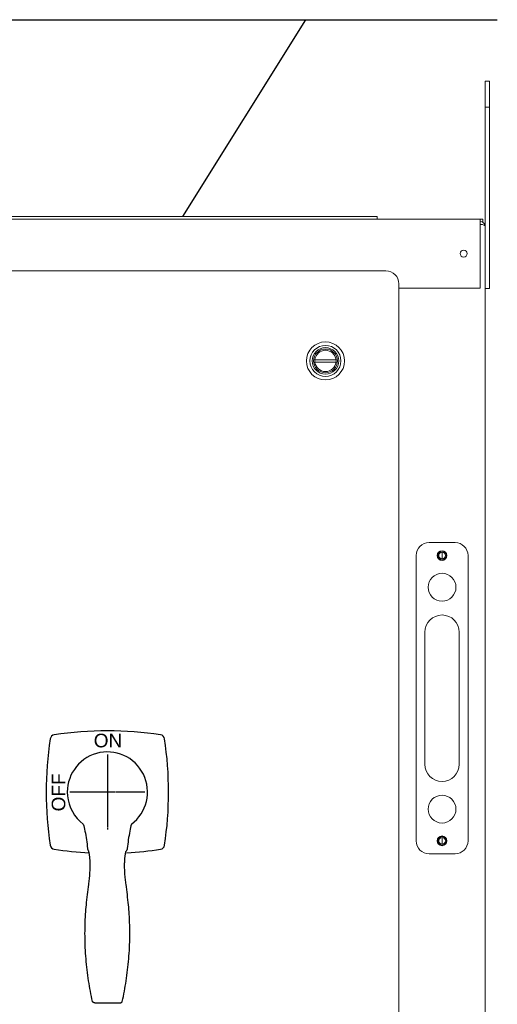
# Model space of a CAD drawing. Header units: inches. Extents: x 2954 to 6480, y 249 to 2776.
# Tile 94 of 105: x 5128 to 5479, y 2005 to 2728. Entities that reach past the tile are written whole.
import ezdxf
from ezdxf.enums import TextEntityAlignment as Align

# ---------------------------------------------------------------- set-up
doc = ezdxf.new("R2010")
doc.units = ezdxf.units.IN
doc.header["$MEASUREMENT"] = 0
doc.linetypes.add('CENTER', pattern=[2, 1.25, -0.25, 0.25, -0.25])
doc.layers.add('HANDLE_ROTARY', color=7, linetype='Continuous')
doc.styles.get("Standard").update_dxf_attribs({"font": 'arial.ttf'})

# ---------------------------------------------------------------- blocks, each defined once
blk = doc.blocks.new('TYJHUYJK')
at = {"linetype": 'CENTER'}
for p, q in [((2619.74, 7214.54), (2619.74, 7159.39)), ((2647.31, 7186.96), (2592.16, 7186.96))]:
    blk.add_line(p, q, dxfattribs=at)
for p, q in [((2603.68, 7097.28), (2603.68, 7097.28)), ((2603.68, 7097.28), (2603.68, 7097.28)), ((2635.79, 7097.28), (2635.79, 7097.28)), ((2635.79, 7097.28), (2635.79, 7097.28)), ((2608.83, 7033.1), (2608.83, 7033.1)), ((2610.39, 7032.15), (2629.26, 7032.17)), ((2630.64, 7033.1), (2630.64, 7033.1))]:
    blk.add_line(p, q)
blk.add_lwpolyline([(2633.98, 7142.4, 0.023865), (2658.82, 7144.95, 0.328899), (2661.75, 7147.88, 0.075086), (2661.75, 7226.05, 0.328899), (2658.82, 7228.98, 0.075086), (2580.65, 7228.98, 0.328899), (2577.72, 7226.05, 0.075086), (2577.72, 7147.88, 0.328899), (2580.65, 7144.95, 0.024647), (2606.31, 7142.36)], format="xyb")
for start, end in [(306.73225, 185.3489), (185.3489, 232.97932)]:
    blk.add_arc((2619.74, 7186.96), 29.47, start, end)
for points, knots in [([(2601.99, 7163.44), (2602.44, 7161.74), (2603.42, 7157.94), (2604.41, 7151.93), (2604.93, 7147.62), (2605.11, 7145.46)], [0, 0, 0, 0, 5.255818, 11.76465, 18.26814, 18.26814, 18.26814, 18.26814]), ([(2637.36, 7163.35), (2636.94, 7161.68), (2636.08, 7157.9), (2635.04, 7151.93), (2634.55, 7147.62), (2634.36, 7145.46)], [1.370148, 1.370148, 1.370148, 1.370148, 6.51162, 13.020452, 19.523942, 19.523942, 19.523942, 19.523942]), ([(2605.11, 7145.46), (2605.13, 7145.22), (2605.24, 7144.73), (2605.56, 7144.08), (2605.86, 7143.72), (2606.02, 7143.56)], [0, 0, 0, 0, 0.730216, 1.478042, 2.14459, 2.14459, 2.14459, 2.14459]), ([(2634.36, 7145.46), (2634.34, 7145.22), (2634.23, 7144.73), (2633.91, 7144.08), (2633.61, 7143.72), (2633.45, 7143.56)], [0, 0, 0, 0, 0.730216, 1.478042, 2.14459, 2.14459, 2.14459, 2.14459]), ([(2607.06, 7130.98), (2607.07, 7131.34), (2607.09, 7132.16), (2607.09, 7133.42), (2607.06, 7134.74), (2607.02, 7135.99), (2606.95, 7137.16), (2606.87, 7138.24), (2606.77, 7139.23), (2606.66, 7140.14), (2606.55, 7140.95), (2606.44, 7141.68), (2606.32, 7142.31), (2606.21, 7142.85), (2606.11, 7143.26), (2606.05, 7143.49), (2606.02, 7143.56)], [0, 0, 0, 0, 1.069598, 2.465094, 3.790087, 5.038937, 6.207525, 7.292739, 8.291794, 9.203016, 10.025839, 10.759552, 11.403242, 11.955888, 12.414373, 12.661054, 12.661054, 12.661054, 12.661054]), ([(2632.41, 7130.98), (2632.4, 7131.34), (2632.39, 7132.16), (2632.38, 7133.42), (2632.41, 7134.74), (2632.46, 7135.99), (2632.52, 7137.16), (2632.61, 7138.24), (2632.7, 7139.23), (2632.81, 7140.14), (2632.92, 7140.95), (2633.03, 7141.68), (2633.15, 7142.31), (2633.26, 7142.85), (2633.36, 7143.26), (2633.42, 7143.49), (2633.45, 7143.56)], [0, 0, 0, 0, 1.069598, 2.465094, 3.790087, 5.038937, 6.207525, 7.292739, 8.291794, 9.203016, 10.025839, 10.759552, 11.403242, 11.955888, 12.414373, 12.661054, 12.661054, 12.661054, 12.661054]), ([(2606.05, 7119.09), (2606.24, 7120.39), (2606.57, 7123.07), (2606.9, 7127.02), (2607.02, 7129.68), (2607.06, 7130.94)], [0, 0, 0, 0, 3.923552, 8.100222, 11.900596, 11.900596, 11.900596, 11.900596]), ([(2633.42, 7119.09), (2633.24, 7120.39), (2632.9, 7123.07), (2632.57, 7127.02), (2632.45, 7129.68), (2632.41, 7130.94)], [0, 0, 0, 0, 3.923552, 8.100222, 11.900596, 11.900596, 11.900596, 11.900596]), ([(2603.68, 7097.28), (2603.85, 7099.53), (2604.27, 7104.32), (2605.05, 7111.59), (2605.7, 7116.6), (2606.05, 7119.09)], [0, 0, 0, 0, 6.782382, 14.407065, 21.946155, 21.946155, 21.946155, 21.946155]), ([(2635.79, 7097.28), (2635.62, 7099.53), (2635.21, 7104.32), (2634.43, 7111.59), (2633.77, 7116.6), (2633.42, 7119.09)], [0, 0, 0, 0, 6.782382, 14.407065, 21.946155, 21.946155, 21.946155, 21.946155]), ([(2608.82, 7033.13), (2607.7, 7038.14), (2605.73, 7048.53), (2603.84, 7064.52), (2603.08, 7080.89), (2603.35, 7091.83), (2603.68, 7097.24)], [0, 0, 0, 0, 15.389483, 31.688919, 48.268189, 64.507714, 64.507714, 64.507714, 64.507714]), ([(2630.65, 7033.13), (2631.78, 7038.14), (2633.74, 7048.53), (2635.63, 7064.52), (2636.39, 7080.89), (2636.12, 7091.83), (2635.79, 7097.24)], [0, 0, 0, 0, 15.389483, 31.688919, 48.268189, 64.507714, 64.507714, 64.507714, 64.507714]), ([(2609.42, 7032.37), (2609.33, 7032.41), (2609.15, 7032.53), (2609.01, 7032.69), (2608.95, 7032.79)], [0, 0, 0, 0, 0.297726, 0.6327552, 0.6327552, 0.6327552, 0.6327552]), ([(2610.21, 7032.17), (2610.11, 7032.18), (2609.93, 7032.21), (2609.66, 7032.27), (2609.5, 7032.33), (2609.42, 7032.37)], [0, 0, 0, 0, 0.3009352, 0.5588315, 0.8170784, 0.8170784, 0.8170784, 0.8170784]), ([(2629.26, 7032.17), (2629.36, 7032.18), (2629.54, 7032.21), (2629.81, 7032.27), (2629.97, 7032.33), (2630.05, 7032.37)], [0, 0, 0, 0, 0.3009352, 0.5588315, 0.8170784, 0.8170784, 0.8170784, 0.8170784]), ([(2630.05, 7032.37), (2630.14, 7032.41), (2630.32, 7032.53), (2630.46, 7032.69), (2630.52, 7032.79)], [0, 0, 0, 0, 0.297726, 0.6327552, 0.6327552, 0.6327552, 0.6327552])]:
    blk.add_open_spline(points, degree=3, knots=knots)
for points in [[(2607.06, 7130.94), (2607.06, 7130.96), (2607.06, 7130.97), (2607.06, 7130.98)], [(2632.41, 7130.94), (2632.41, 7130.96), (2632.41, 7130.97), (2632.41, 7130.98)], [(2603.68, 7097.24), (2603.68, 7097.25), (2603.68, 7097.26), (2603.68, 7097.28)], [(2603.68, 7097.24), (2603.68, 7097.25), (2603.68, 7097.26), (2603.68, 7097.28)], [(2635.79, 7097.24), (2635.79, 7097.25), (2635.79, 7097.26), (2635.79, 7097.28)], [(2635.79, 7097.24), (2635.79, 7097.25), (2635.79, 7097.26), (2635.79, 7097.28)], [(2608.83, 7033.1), (2608.83, 7033.11), (2608.82, 7033.12), (2608.82, 7033.13)], [(2608.95, 7032.79), (2608.9, 7032.88), (2608.85, 7032.99), (2608.83, 7033.1)], [(2610.39, 7032.15), (2610.33, 7032.16), (2610.27, 7032.16), (2610.21, 7032.17)], [(2629.08, 7032.15), (2629.14, 7032.16), (2629.2, 7032.16), (2629.26, 7032.17)], [(2630.52, 7032.79), (2630.58, 7032.88), (2630.62, 7032.99), (2630.64, 7033.1)], [(2630.64, 7033.1), (2630.65, 7033.11), (2630.65, 7033.12), (2630.65, 7033.13)]]:
    blk.add_open_spline(points, degree=3)
blk.add_text('ON', height=10).set_placement((2620.16, 7219.78), align=Align.CENTER)
blk.add_text('OFF', height=10, rotation=90).set_placement((2588.79, 7186.67), align=Align.CENTER)

msp = doc.modelspace()

# ---------------------------------------------------------------- linework, layer by layer
for p, q in [((5020.9, 2728.27), (5479.19, 2728.27)), ((5248.1, 2583.78), (5338.4, 2728.27))]:
    msp.add_line(p, q)
at = {"color": 7, "linetype": 'Continuous', "lineweight": 15}
for p, q in [((5470.35, 2664.13), (5470.35, 2683.18)), ((5470.35, 2683.18), (5473.39, 2683.18)), ((5473.39, 2664.13), (5473.39, 2683.18)), ((5470.35, 2664.13), (5473.39, 2664.13)), ((5470.35, 2576.31), (5470.35, 2664.13)), ((5473.39, 2530.78), (5473.39, 2664.13)), ((4712.03, 2581.88), (5466.67, 2581.88)), ((5390.98, 2583.78), (5105.23, 2583.78)), ((5390.98, 2583.78), (5390.98, 2581.88)), ((5466.67, 2581.88), (5466.67, 2578.2)), ((5468.45, 2581.85), (5466.67, 2581.85)), ((5468.45, 2579.52), (5468.45, 2581.85)), ((5466.68, 2579.98), (5466.67, 2579.98)), ((5466.67, 2578.2), (5466.67, 2531.06)), ((5466.67, 2578.09), (5466.68, 2578.09)), ((5466.68, 2577.91), (5466.67, 2577.91)), ((5470.35, 2576.31), (5470.35, 807.55)), ((5397.33, 2543.76), (4733.75, 2543.76)), ((5406.85, 2531.06), (5406.85, 2534.24)), ((5406.85, 2531.06), (5406.85, 943.56)), ((5466.67, 2531.06), (5406.85, 2531.06)), ((5470.35, 2530.78), (5473.39, 2530.78)), ((5360.62, 2478.55), (5345.13, 2478.55)), ((5345.13, 2476.75), (5360.62, 2476.75)), ((5448.13, 2344.25), (5429.08, 2344.25)), ((5438.6, 2337.21), (5438.6, 2332.23)), ((5419.55, 2334.72), (5419.55, 2125.17)), ((5457.65, 2125.17), (5457.65, 2334.72)), ((5426, 2278.45), (5426, 2181.45)), ((5451.2, 2181.45), (5451.2, 2278.45)), ((5438.6, 2127.66), (5438.6, 2122.68)), ((5429.08, 2115.65), (5448.13, 2115.65))]:
    msp.add_line(p, q, dxfattribs=at)
at = {"color": 7, "linetype": 'Continuous', "lineweight": 15, "flags": 128}
for points in [[(5466.68, 2578.09), (5467.44, 2577.91), (5467.49, 2577.87)], [(5470.35, 2576.31), (5470.25, 2576.7), (5470.01, 2577.03), (5469.8, 2577.21), (5469.57, 2577.36), (5469.34, 2577.48), (5468.83, 2577.66), (5468.21, 2577.8), (5467.48, 2577.88), (5466.68, 2577.91)]]:
    msp.add_lwpolyline(points, dxfattribs=at)
at = {"color": 7, "linetype": 'Continuous', "lineweight": 15}
for centre, radius in [((5454.48, 2556.48), 2.58), ((5352.88, 2477.65), 14), ((5352.88, 2477.65), 11.4), ((5352.88, 2477.65), 9.75), ((5352.88, 2477.65), 8.75), ((5438.6, 2334.72), 3.57), ((5438.6, 2334.72), 3.17), ((5438.6, 2334.72), 2.49), ((5438.6, 2311.45), 10.2), ((5438.6, 2148.45), 10.2), ((5438.6, 2125.17), 3.57), ((5438.6, 2125.17), 3.17), ((5438.6, 2125.17), 2.49)]:
    msp.add_circle(centre, radius, dxfattribs=at)
for centre, radius, start, end in [((5466.68, 2576.31), 3.68, 360, 90), ((5397.33, 2534.24), 9.52, 0, 90), ((5352.88, 2477.65), 7.8, 6.62581, 173.37419), ((5352.88, 2477.65), 7.8, 173.37419, 186.62581), ((5352.88, 2477.65), 7.8, 186.62581, 353.37419), ((5352.88, 2477.65), 7.8, 353.37419, 6.62581), ((5429.08, 2334.72), 9.52, 90, 180), ((5448.13, 2334.72), 9.52, 0, 90), ((5438.6, 2278.45), 12.6, 0, 180), ((5438.6, 2181.45), 12.6, 180, 0), ((5429.08, 2125.17), 9.52, 180, 270), ((5448.13, 2125.17), 9.52, 270, 0)]:
    msp.add_arc(centre, radius, start, end, dxfattribs=at)

# ---------------------------------------------------------------- block references
at = {"layer": 'HANDLE_ROTARY'}
msp.add_blockref('TYJHUYJK', (2572.88, -5025.94), dxfattribs=at)

doc.saveas('drawing.dxf')
